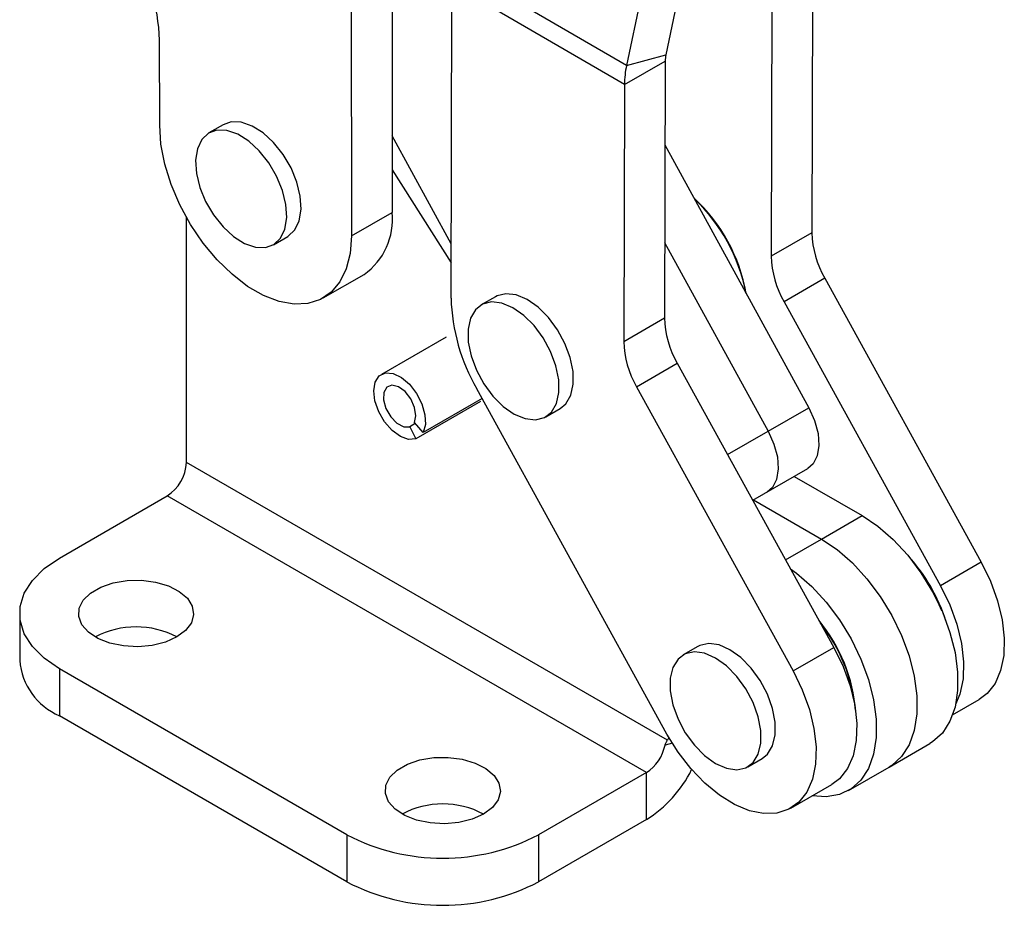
# Model space of a CAD drawing. Extents: x 32 to 386, y 7 to 320.
# Tile 7 of 9: x 313 to 386, y 126 to 191. Entities that reach past the tile are written whole.
import ezdxf

# ---------------------------------------------------------------- set-up
doc = ezdxf.new("R2010")
doc.units = 0
doc.layers.get('0').update_dxf_attribs({"linetype": 'CONTINUOUS'})

msp = doc.modelspace()

# ---------------------------------------------------------------- linework, layer by layer
at = {"color": 7, "linetype": 'CONTINUOUS'}
for p, q in [((364.830379, 205.946431), (361.165576, 188.283907)), ((361.930178, 205.167349), (358.265374, 187.504825)), ((340.965215, 200.921903), (340.969666, 176.668073)), ((337.960011, 199.187036), (337.964462, 174.933206)), ((358.265374, 187.504825), (345.537524, 194.901637)), ((371.99677, 194.115363), (371.941757, 175.162544)), ((345.315921, 170.348203), (345.383109, 193.496069)), ((358.11096, 186.099256), (345.383109, 193.496069)), ((368.991566, 192.380496), (368.936554, 173.427677)), ((323.822327, 183.093826), (323.821172, 189.381856)), ((358.265374, 187.504825), (361.165576, 188.283907)), ((358.11096, 186.099256), (361.116164, 187.834124)), ((361.116164, 187.834124), (361.061152, 168.881304)), ((358.11096, 186.099256), (358.055948, 167.146437)), ((328.512338, 183.138074), (327.451678, 182.525769)), ((345.327521, 174.34451), (340.968632, 182.302921)), ((361.098185, 181.639901), (371.714963, 162.255903)), ((340.969089, 179.81318), (345.323435, 172.937004)), ((337.964462, 174.933206), (340.969666, 176.668073)), ((325.793386, 158.209938), (325.793386, 176.301715)), ((371.941757, 175.162544), (368.936554, 173.427677)), ((332.213791, 174.276652), (333.274451, 174.888958)), ((361.077334, 174.456235), (368.709759, 160.521036)), ((335.892988, 170.353027), (338.898192, 172.087895)), ((372.891624, 171.816044), (369.88642, 170.081177)), ((372.891624, 171.816044), (384.435155, 150.858304)), ((348.605391, 170.45006), (347.544732, 169.837754)), ((369.88642, 170.081177), (381.429952, 149.123437)), ((358.055948, 167.146437), (361.061152, 168.881304)), ((344.949593, 167.466295), (340.176622, 164.710917)), ((359.005814, 163.799937), (362.011018, 165.534804)), ((362.011018, 165.534804), (373.55455, 144.577065)), ((361.241013, 138.191605), (347.215654, 163.655199)), ((359.005814, 163.799937), (370.549346, 142.842197)), ((347.497238, 162.719686), (342.724268, 159.964309)), ((347.605902, 162.946688), (343.252262, 160.433385)), ((352.306844, 161.588639), (353.367504, 162.200945)), ((368.709759, 160.521036), (371.714963, 162.255903)), ((342.682924, 161.090912), (342.268729, 160.851803)), ((342.268729, 160.851803), (342.724268, 159.964309)), ((343.252262, 160.433385), (342.619856, 161.163749)), ((361.277673, 137.725295), (325.793386, 158.209938)), ((367.577616, 155.428425), (371.638369, 157.772649)), ((370.642692, 157.197856), (375.644415, 154.310423)), ((316.423892, 151.167962), (324.379173, 155.760448)), ((359.734513, 135.350245), (324.379173, 155.760448)), ((367.637488, 155.462989), (372.639211, 152.575555)), ((372.639211, 152.575555), (375.644415, 154.310423)), ((384.435155, 150.858304), (381.429952, 149.123437)), ((313.494962, 147.085922), (313.494962, 143.615624)), ((363.514123, 144.641459), (362.453463, 144.029153)), ((370.549346, 142.842197), (373.55455, 144.577065)), ((337.637096, 130.75776), (316.423893, 143.003881)), ((316.423893, 143.003881), (316.423893, 139.533583)), ((382.323675, 139.608845), (384.280624, 140.738567)), ((337.637096, 127.287462), (316.423893, 139.533583)), ((361.65063, 137.525207), (361.104868, 137.370864)), ((361.382097, 137.940965), (361.277673, 137.725295)), ((377.638805, 135.749659), (380.644009, 137.484526)), ((367.215578, 135.780037), (368.276238, 136.392343)), ((359.734513, 135.350245), (351.779232, 130.757759)), ((359.734513, 131.879947), (359.734513, 135.350245)), ((374.633601, 134.014792), (377.638805, 135.749659)), ((370.394815, 132.72246), (373.400019, 134.457327)), ((359.734513, 131.879947), (351.779232, 127.287461)), ((337.637096, 130.75776), (337.637096, 127.287462)), ((351.779232, 130.757759), (351.779232, 127.287461))]:
    msp.add_line(p, q, dxfattribs=at)
at = {"color": 8, "linetype": 'CONTINUOUS'}
for p, q in [((365.722473, 158.796512), (368.709759, 160.521036)), ((369.991024, 151.046789), (372.639211, 152.575555))]:
    msp.add_line(p, q, dxfattribs=at)
at = {"color": 7, "linetype": 'CONTINUOUS', "flags": 128}
for points in [[(337.964462, 174.933206), (337.868269, 173.644732), (337.581819, 172.502704), (337.112926, 171.538274), (336.474381, 170.77775), (335.683601, 170.241875), (334.762156, 169.945268), (333.735182, 169.896019), (332.630692, 170.095472), (331.478812, 170.538186), (330.310964, 171.212084), (329.159003, 172.098785), (328.054351, 173.174103), (327.027142, 174.408704), (326.105393, 175.768912), (325.314249, 177.217625), (324.67529, 178.715325), (324.205944, 180.221158), (323.919013, 181.694051), (323.822327, 183.093826)], [(333.274451, 174.888958), (333.311022, 174.910729), (333.801799, 175.374191), (334.123552, 176.049158), (334.257578, 176.896402), (334.196091, 177.866685), (333.942663, 178.903618), (333.512023, 179.946938), (332.929197, 180.936011), (332.228058, 181.813355), (331.449353, 182.527983), (330.638338, 183.038363), (329.842146, 183.314833), (329.107049, 183.341326), (328.512338, 183.138074)], [(326.602577, 181.365569), (326.46855, 180.518324), (326.530038, 179.54804), (326.783466, 178.511108), (327.214107, 177.467788), (327.796932, 176.478715), (328.498071, 175.601371), (329.276775, 174.886743), (330.087791, 174.376363), (330.883983, 174.099893), (331.619081, 174.073399), (332.250362, 174.298423), (332.74114, 174.761885), (333.062892, 175.436852), (333.196919, 176.284096), (333.135431, 177.25438), (332.882004, 178.291312), (332.451363, 179.334632), (331.868537, 180.323705), (331.167398, 181.201049), (330.388694, 181.915677), (329.577678, 182.426057), (328.781486, 182.702527), (328.046389, 182.72902), (327.415108, 182.503998), (326.92433, 182.040535), (326.602577, 181.365569)], [(349.175218, 162.355534), (349.982675, 161.792135), (350.786825, 161.456615), (351.540934, 161.368471), (352.201179, 161.532827), (352.729184, 161.940131), (353.094268, 162.566711), (353.27521, 163.376154), (353.261496, 164.321417), (353.053923, 165.347565), (352.664555, 166.394963), (352.116019, 167.402738), (351.440194, 168.312324), (350.676359, 169.070857), (349.868902, 169.634257), (349.064752, 169.969778), (348.310641, 170.057921), (347.650398, 169.893566), (347.122391, 169.486262), (346.757309, 168.859681), (346.576366, 168.050239), (346.59008, 167.104976), (346.797652, 166.078827), (347.187021, 165.031429), (347.735557, 164.023654), (348.411382, 163.114068), (349.175218, 162.355534)], [(353.367504, 162.200945), (353.789844, 162.552437), (354.154928, 163.179016), (354.33587, 163.98846), (354.322156, 164.933723), (354.114583, 165.959871), (353.725215, 167.007269), (353.176679, 168.015044), (352.500854, 168.92463), (351.737019, 169.683163), (350.929561, 170.246563), (350.125411, 170.582084), (349.371301, 170.670227), (348.711057, 170.505872), (348.605391, 170.45006)], [(342.724268, 159.964309), (342.188579, 159.922529), (341.583983, 160.135747), (340.973406, 160.581773), (340.420396, 161.214185), (339.982509, 161.967161), (339.705319, 162.762334), (339.617678, 163.516942), (339.728705, 164.152446), (340.026846, 164.602705), (340.481071, 164.820857), (341.044103, 164.784195), (341.657345, 164.496535), (342.256969, 163.987818), (342.780569, 163.31099), (343.173648, 162.536493), (343.395295, 161.744937), (343.422441, 161.018706), (343.252262, 160.433385)], [(342.619856, 161.163749), (342.728739, 161.658658), (342.633744, 162.274638), (342.350981, 162.907228), (341.928402, 163.449151), (341.437669, 163.808507), (340.962002, 163.924355), (340.582068, 163.777048), (340.362295, 163.391568), (340.339954, 162.833285), (340.518834, 162.196876), (340.8686, 161.590264), (341.329936, 161.11632), (341.824609, 160.855418), (342.268729, 160.851803)], [(371.714963, 162.255903), (372.141774, 161.312265), (372.397508, 160.363471), (372.464685, 159.474367), (372.338716, 158.705714), (372.028207, 158.110047), (371.638369, 157.772649)], [(368.709759, 160.521036), (369.13657, 159.577398), (369.392304, 158.628604), (369.459481, 157.7395), (369.333512, 156.970847), (369.023003, 156.37518), (368.633165, 156.037781)], [(368.709759, 160.521036), (369.13657, 159.577398), (369.392304, 158.628604), (369.459481, 157.7395), (369.333512, 156.970847), (369.023003, 156.37518), (368.633165, 156.037781)], [(375.644415, 154.310423), (376.808274, 153.527176), (377.940386, 152.542563), (379.00987, 151.383441), (379.987556, 150.081427), (380.84677, 148.67204), (381.564077, 147.193721), (382.11991, 145.686798), (382.49911, 144.192372), (382.691332, 142.751211), (382.691332, 141.402622), (382.49911, 140.183394), (382.11991, 139.126784), (381.564077, 138.261612), (380.84677, 137.611479), (380.644009, 137.484526)], [(372.639211, 152.575555), (373.80307, 151.792308), (374.935182, 150.807695), (376.004666, 149.648574), (376.982352, 148.34656), (377.841566, 146.937172), (378.558873, 145.458854), (379.114706, 143.951931), (379.493906, 142.457505), (379.686128, 141.016343), (379.686128, 139.667755), (379.493906, 138.448526), (379.114706, 137.391917), (378.558873, 136.526744), (377.841566, 135.876611), (377.638805, 135.749659)], [(372.639211, 152.575555), (373.80307, 151.792308), (374.935182, 150.807695), (376.004666, 149.648574), (376.982352, 148.34656), (377.841566, 146.937172), (378.558873, 145.458854), (379.114706, 143.951931), (379.493906, 142.457505), (379.686128, 141.016343), (379.686128, 139.667755), (379.493906, 138.448526), (379.114706, 137.391917), (378.558873, 136.526744), (377.841566, 135.876611), (377.638805, 135.749659)], [(316.423893, 143.003881), (315.303441, 143.774735), (314.431884, 144.646198), (313.835703, 145.591791), (313.533015, 146.582783), (313.533015, 147.589061), (313.835703, 148.580052), (314.431884, 149.525645), (315.303441, 150.397108), (316.423892, 151.167962)], [(370.35863, 150.379384), (370.797866, 150.057441), (371.929978, 149.072828), (372.999462, 147.913706), (373.977148, 146.611693), (374.836362, 145.202305), (375.553669, 143.723987), (376.109502, 142.217063), (376.488702, 140.722638), (376.680924, 139.281476), (376.680924, 137.932888), (376.488702, 136.713659), (376.109502, 135.657049), (375.553669, 134.791877), (374.836362, 134.141744), (373.977148, 133.724384), (372.999462, 133.551182), (371.954015, 133.622569)], [(384.435155, 150.858304), (385.118145, 149.454613), (385.638967, 148.022919), (385.981797, 146.606725), (386.136218, 145.24906), (386.09754, 143.991174), (385.866937, 142.871291), (385.451413, 141.923437), (384.863599, 141.17641), (384.280624, 140.738567)], [(325.085951, 145.351054), (324.244173, 144.974114), (323.266459, 144.729867), (322.214242, 144.63366), (321.153638, 144.691537), (320.151287, 144.899861), (319.270172, 145.245544), (318.565654, 145.706866), (318.082003, 146.254838), (317.849608, 146.85503), (317.883072, 147.46973), (318.18029, 148.060313), (318.722588, 148.589672), (319.475892, 149.024545), (320.392869, 149.337608), (321.415901, 149.509189), (322.480707, 149.528506), (323.520383, 149.394347), (324.469601, 149.115142), (325.26872, 148.708432), (325.867525, 148.199775), (326.228393, 147.62113), (326.32865, 147.008857), (326.161995, 146.401425), (325.7389, 145.837002), (325.085951, 145.351054)], [(381.429952, 149.123437), (382.112942, 147.719746), (382.633763, 146.288052), (382.976594, 144.871857), (383.131014, 143.514192), (383.092337, 142.256307), (382.861733, 141.136424), (382.539876, 140.355892)], [(368.276238, 136.392343), (368.666657, 136.707885), (369.043937, 137.320183), (369.238224, 138.118263), (369.238224, 139.055743), (369.043937, 140.078141), (368.666657, 141.126038), (368.12831, 142.138533), (367.46018, 143.056786), (366.701099, 143.827429), (365.89518, 144.405676), (365.089261, 144.757923), (364.330181, 144.863695), (363.662051, 144.71685), (363.514123, 144.641459)], [(373.55455, 144.577065), (374.23754, 143.173373), (374.758362, 141.741679), (375.101192, 140.325485), (375.255613, 138.96782), (375.216935, 137.709934), (374.986331, 136.590051), (374.570808, 135.642197), (373.982994, 134.89517), (373.400019, 134.457327)], [(364.834521, 136.015819), (365.640439, 135.663573), (366.39952, 135.5578), (367.06765, 135.704647), (367.605997, 136.09558), (367.983277, 136.707877), (368.177564, 137.505957), (368.177564, 138.443438), (367.983277, 139.465835), (367.605997, 140.513732), (367.06765, 141.526227), (366.39952, 142.44448), (365.640439, 143.215123), (364.834521, 143.79337), (364.028602, 144.145617), (363.269521, 144.25139), (362.601391, 144.104544), (362.063044, 143.713611), (361.685764, 143.101312), (361.491477, 142.303233), (361.491477, 141.365753), (361.685764, 140.343355), (362.063044, 139.295458), (362.601391, 138.282963), (363.269521, 137.36471), (364.028602, 136.594067), (364.834521, 136.015819)], [(370.549346, 142.842197), (371.232336, 141.438506), (371.753158, 140.006812), (372.095988, 138.590617), (372.250409, 137.232952), (372.211731, 135.975067), (371.981127, 134.855184), (371.565604, 133.90733), (370.97779, 133.160303), (370.235542, 132.636803), (369.361413, 132.352737), (368.381966, 132.316734), (367.326959, 132.529889), (366.228449, 132.985725), (365.119813, 133.670391), (364.034734, 134.563087), (363.006185, 135.636685), (362.065417, 136.858566), (361.241013, 138.191605)], [(347.713368, 132.288525), (346.87159, 131.911585), (345.893876, 131.667337), (344.841659, 131.57113), (343.781055, 131.629007), (342.778704, 131.837332), (341.897589, 132.183015), (341.193072, 132.644336), (340.709421, 133.192308), (340.477026, 133.7925), (340.510489, 134.4072), (340.807707, 134.997783), (341.350005, 135.527143), (342.103309, 135.962016), (343.020286, 136.275078), (344.043318, 136.446659), (345.108125, 136.465976), (346.147801, 136.331817), (347.097019, 136.052612), (347.896137, 135.645903), (348.494942, 135.137246), (348.85581, 134.558601), (348.956067, 133.946327), (348.789412, 133.338895), (348.366317, 132.774473), (347.713368, 132.288525)]]:
    msp.add_lwpolyline(points, dxfattribs=at)
at = {"color": 7, "linetype": 'CONTINUOUS'}
for centre, radius, start, end in [((308.534091, 188.718903), 15.301449, 2.48318118, 57.53083733), ((363.372193, 187.813889), 2.256119, 167.97546886, 179.48611467), ((365.16162, 186.035945), 7.050944, 167.97585439, 179.48552793), ((354.609605, 168.426644), 12.691471, 10.24678446, 47.17299892), ((354.26709, 168.229644), 13.04668, 11.07041827, 46.3493646), ((336.055719, 176.131979), 4.943104, 305.10230578, 6.22613808), ((379.059962, 175.374911), 7.121371, 181.70888068, 209.98310859), ((376.054758, 173.640044), 7.121371, 181.70888068, 209.98310859), ((359.552354, 170.77294), 14.242767, 181.70888615, 209.9830826), ((368.179356, 169.093672), 7.121371, 181.70888068, 209.98310859), ((365.174152, 167.358804), 7.121371, 181.70888068, 209.98310859), ((322.722954, 158.34966), 3.07361, 302.60548772, 357.39451983), ((369.291628, 142.477632), 13.177083, 17.91778037, 42.07682384), ((368.843296, 142.218808), 13.656583, 21.69861208, 38.29604142), ((322.080747, 139.638023), 6.454753, 62.2571263, 117.74286645), ((363.204912, 138.910542), 12.007433, 4.51744268, 39.52933697), ((362.927478, 138.738442), 12.294223, 5.66540613, 38.3535854), ((318.372726, 144.023702), 4.894805, 184.78227287, 246.53784887), ((358.030393, 137.980942), 3.13442, 302.9344662, 348.77641567), ((354.769945, 139.730348), 9.288473, 302.30912491, 333.33613962), ((344.708164, 126.575489), 6.454756, 62.25714293, 117.74284982), ((344.708164, 144.329904), 15.303696, 242.48054841, 297.51944851), ((344.708164, 140.859606), 15.303696, 242.48054841, 297.51944851)]:
    msp.add_arc(centre, radius, start, end, dxfattribs=at)
msp.add_open_spline([(361.104868, 137.370864), (361.12847, 137.442814), (361.176113, 137.588047), (361.243613, 137.679266), (361.277673, 137.725295)], degree=3, knots=[0, 0, 0, 0, 0.495405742, 1, 1, 1, 1], dxfattribs=at)

doc.saveas('drawing.dxf')
